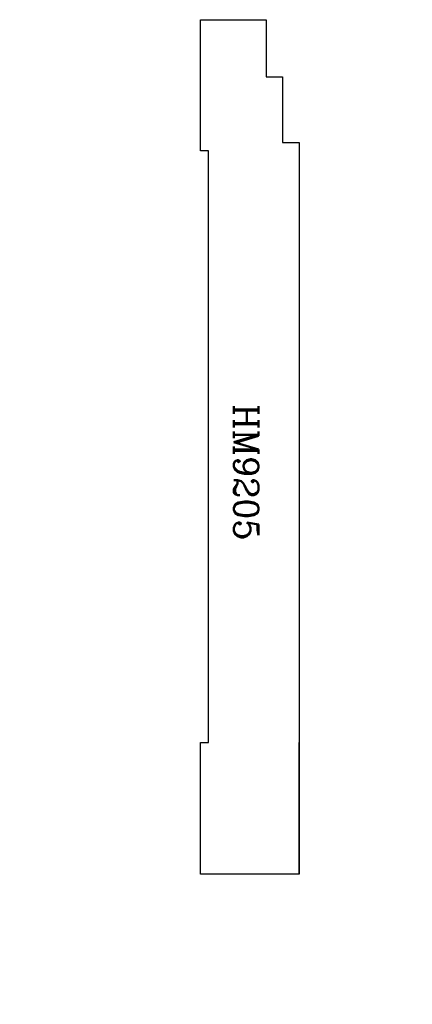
# Model space of a CAD drawing. Extents: x -1.37 to 1.61, y -0.99 to 6.5.
import ezdxf
from ezdxf.enums import TextEntityAlignment as Align

# ---------------------------------------------------------------- set-up
doc = ezdxf.new("R2010")
doc.units = 0
doc.header["$MEASUREMENT"] = 0
doc.layers.get('0').update_dxf_attribs({"linetype": 'CONTINUOUS'})
for name, color, linetype in [('DIMEN', 1, 'CONTINUOUS'), ('PROF', 7, 'CONTINUOUS'), ('TEXT', 3, 'CONTINUOUS')]:
    doc.layers.add(name, color=color, linetype=linetype)
doc.layers.get('0').off()
doc.styles.add('ROMANC', font='ROMANC', dxfattribs={"height": 0.1875})
doc.dimstyles.get("Standard").update_dxf_attribs({"dimtxt": 0.18, "dimasz": 0.18, "dimexe": 0.18, "dimexo": 0.0625, "dimgap": 0.09, "dimtad": 0, "dimtih": 1, "dimtoh": 1, "dimdec": 4, "dimzin": 0, "dimdsep": 46, "dimtxsty": 'Standard', "dimcen": 0.09, "dimadec": 0, "dimazin": 0, "dimtfac": 1, "dimtdec": 4, "dimtofl": 0, "dimtmove": 0, "dimatfit": 3, "dimfxl": 1, "dimtolj": 1, "dimtzin": 0, "dimarcsym": 0})

# ---------------------------------------------------------------- blocks, each defined once
blk = doc.blocks.new('*D0')
at = {"color": 0, "linetype": 'ByBlock'}
for p, q in [((-0.0625, 6.4974), (-1.0709, 6.4974)), ((-0.8909, 6.3174), (-0.8909, 3.5225)), ((-0.8909, 0.18), (-0.8909, 2.975)), ((-0.0625, 0), (-1.0709, 0))]:
    blk.add_line(p, q, dxfattribs=at)
for points in [[(-0.8609, 6.3174), (-0.9209, 6.3174), (-0.8909, 6.4974)], [(-0.8609, 0.18), (-0.9209, 0.18), (-0.8909, 0)]]:
    blk.add_solid(points, dxfattribs=at)
at = {"color": 0, "linetype": 'ByBlock', "style": 'ROMANC'}
blk.add_text('6 1/2"', height=0.1875, dxfattribs=at).set_placement((-1.373, 3.155))
blk = doc.blocks.new('*D1')
at = {"color": 0, "linetype": 'ByBlock'}
for p, q in [((0.75, -0.0625), (0.75, -0.6098)), ((1.25, -0.0625), (1.25, -0.6098)), ((0.57, -0.4298), (0.39, -0.4298)), ((1.43, -0.4298), (1.61, -0.4298))]:
    blk.add_line(p, q, dxfattribs=at)
for points in [[(0.57, -0.4598), (0.57, -0.3998), (0.75, -0.4298)], [(1.43, -0.4598), (1.43, -0.3998), (1.25, -0.4298)]]:
    blk.add_solid(points, dxfattribs=at)
at = {"color": 0, "linetype": 'ByBlock', "style": 'ROMANC'}
blk.add_text('1/2"', height=0.1875, dxfattribs=at).set_placement((-0.3614, -0.5236))
blk = doc.blocks.new('*D2')
at = {"color": 0, "linetype": 'ByBlock'}
for p, q in [((0, -0.0625), (0, -0.9898)), ((0.75, -0.0625), (0.75, -0.9898)), ((-0.18, -0.8098), (-0.36, -0.8098)), ((0.93, -0.8098), (1.11, -0.8098))]:
    blk.add_line(p, q, dxfattribs=at)
for points in [[(-0.18, -0.8398), (-0.18, -0.7798), (0, -0.8098)], [(0.93, -0.8398), (0.93, -0.7798), (0.75, -0.8098)]]:
    blk.add_solid(points, dxfattribs=at)
at = {"color": 0, "linetype": 'ByBlock', "style": 'ROMANC'}
blk.add_text('3/4"', height=0.1875, dxfattribs=at).set_placement((-1.1382, -0.9036))

msp = doc.modelspace()

# ---------------------------------------------------------------- linework, layer by layer
at = {"layer": 'PROF'}
for p, q in [((0, 6.49741), (0.5, 6.49741)), ((0, 5.5), (0, 6.49741)), ((0.5, 6.49741), (0.5, 6.0625)), ((0.5, 6.0625), (0.625, 6.0625)), ((0.625, 6.0625), (0.625, 5.5625)), ((0.625, 5.5625), (0.75, 5.5625)), ((0.75, 5.5625), (0.75, 0)), ((0.0625, 5.5), (0, 5.5)), ((0.0625, 1), (0.0625, 5.5)), ((0, 0), (0, 1)), ((0, 1), (0.0625, 1)), ((0.75, 0), (0.75, 1)), ((0.75, 0), (0, 0))]:
    msp.add_line(p, q, dxfattribs=at)

# ---------------------------------------------------------------- texts
at = {"layer": 'TEXT', "style": 'ROMANC'}
msp.add_text('HM9205', height=0.1875, rotation=270, dxfattribs=at).set_placement((0.25501, 3.05533), align=Align.CENTER)

# ---------------------------------------------------------------- dimensions: what is measured, and where the dimension line sits
at = {"layer": 'DIMEN'}
dim = msp.add_linear_dim(base=(-0.89086, 0), p1=(0, 6.49741), p2=(0, 0), angle=90, dimstyle='Standard', dxfattribs=at)
dim.commit()
dim.dimension.update_dxf_attribs({"geometry": '*D0', "text_midpoint": (-0.89086, 3.2487)})
for base, p1, p2, picture, middle in [((0, -0.80983), (0.75, 0), (0, 0), '*D2', (-0.83911, -0.80983)), ((0.75, -0.42983), (1.25, 0), (0.75, 0), '*D1', (-0.07571, -0.42983))]:
    dim = msp.add_linear_dim(base=base, p1=p1, p2=p2, dimstyle='Standard', dxfattribs=at)
    dim.commit()
    dim.dimension.update_dxf_attribs({"geometry": picture, "text_midpoint": middle})

doc.saveas('drawing.dxf')
